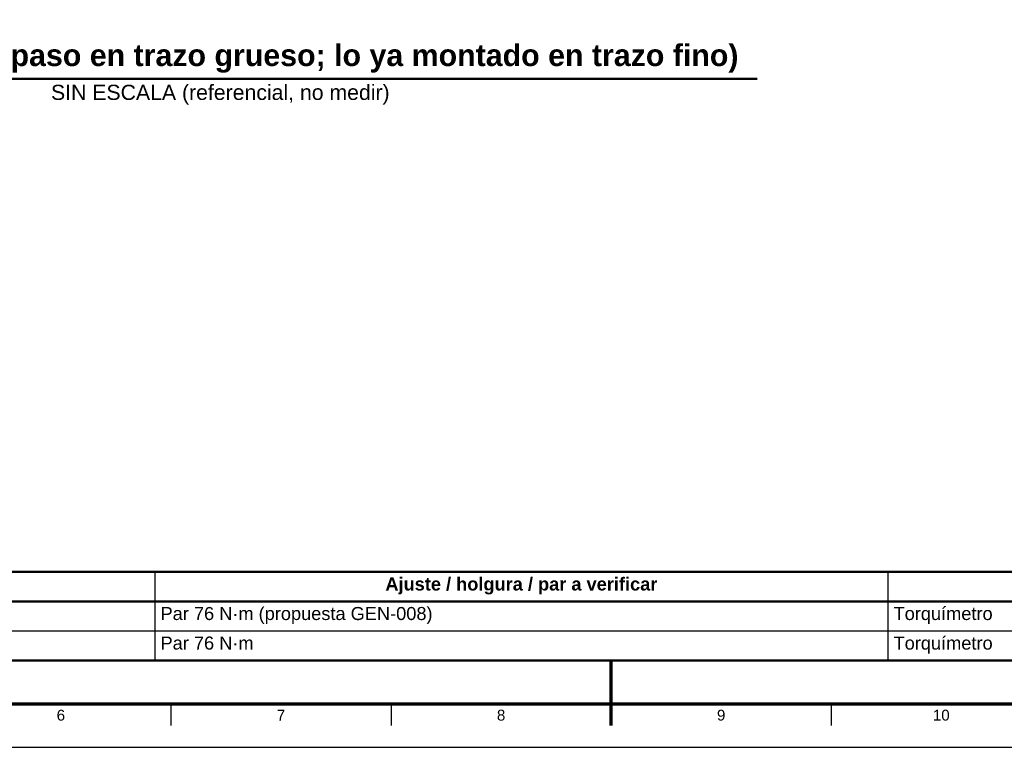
# Model space of a CAD drawing. Header units: millimetres. Extents: x 0 to 841, y 0 to 594.
# Tile 11 of 34: x 289 to 516, y 0 to 168. Entities that reach past the tile are written whole.
import ezdxf
from ezdxf.enums import TextEntityAlignment as Align

# ---------------------------------------------------------------- set-up
doc = ezdxf.new("R2010")
doc.units = ezdxf.units.MM
for name, color, linetype, lineweight in [('FINA', 7, 'CONTINUOUS', 25), ('MARCO', 7, 'CONTINUOUS', 70), ('TXT', 7, 'CONTINUOUS', 25), ('VIS', 7, 'CONTINUOUS', 50)]:
    doc.layers.add(name, color=color, linetype=linetype, lineweight=lineweight)
doc.styles.add('STD', font='LiberationSans-Regular.ttf')
doc.styles.add('STDB', font='LiberationSans-Bold.ttf')

msp = doc.modelspace()

# ---------------------------------------------------------------- linework, layer by layer
at = {"layer": 'FINA'}
for p, q in [((320.43, 40.4), (320.43, 20)), ((489.24, 40.4), (489.24, 20)), ((25, 33.6), (646, 33.6)), ((25, 26.8), (646, 26.8)), ((324.12, 10), (324.12, 5)), ((374.81, 10), (374.81, 5)), ((425.5, 10), (425.5, 5)), ((476.19, 10), (476.19, 5))]:
    msp.add_line(p, q, dxfattribs=at)
msp.add_lwpolyline([(0, 0), (841, 0), (841, 594), (0, 594)], close=True, dxfattribs=at)
at = {"layer": 'MARCO'}
msp.add_line((425.5, 5), (425.5, 20), dxfattribs=at)
msp.add_lwpolyline([(20, 10), (831, 10), (831, 584), (20, 584)], close=True, dxfattribs=at)
at = {"layer": 'VIS'}
for p, q in [((211.87, 153.94), (459.13, 153.94)), ((25, 20), (646, 20))]:
    msp.add_line(p, q, dxfattribs=at)
msp.add_lwpolyline([(25, 33.6), (646, 33.6), (646, 40.4), (25, 40.4)], close=True, dxfattribs=at)

# ---------------------------------------------------------------- texts
at = {"layer": 'TXT', "style": 'STDB'}
msp.add_text('8. TAPAS (piezas del paso en trazo grueso; lo ya montado en trazo fino)', height=5, dxfattribs=at).set_placement((335.5, 155.34), align=Align.BOTTOM_CENTER)
at = {"layer": 'TXT', "style": 'STD'}
msp.add_text('SIN ESCALA (referencial, no medir)', height=3.5, dxfattribs=at).set_placement((335.5, 152.54), align=Align.TOP_CENTER)
at = {"layer": 'TXT'}
for s, height, style, p in [('Ajuste / holgura / par a verificar', 3, 'STDB', (404.83, 37.6)), ('6', 2.5, 'STD', (298.78, 7.4)), ('7', 2.5, 'STD', (349.47, 7.4)), ('8', 2.5, 'STD', (400.16, 7.4)), ('9', 2.5, 'STD', (450.84, 7.4)), ('10', 2.5, 'STD', (501.53, 7.4))]:
    msp.add_text(s, height=height, dxfattribs=dict(at, style=style)).set_placement(p, align=Align.MIDDLE_CENTER)
at = {"layer": 'TXT', "style": 'STD'}
for s, p in [('Par 76 N·m (propuesta GEN-008)', (321.73, 30.8)), ('Torquímetro', (490.54, 30.8)), ('Par 76 N·m', (321.73, 24)), ('Torquímetro', (490.54, 24))]:
    msp.add_text(s, height=3, dxfattribs=at).set_placement(p, align=Align.MIDDLE_LEFT)

doc.saveas('drawing.dxf')
